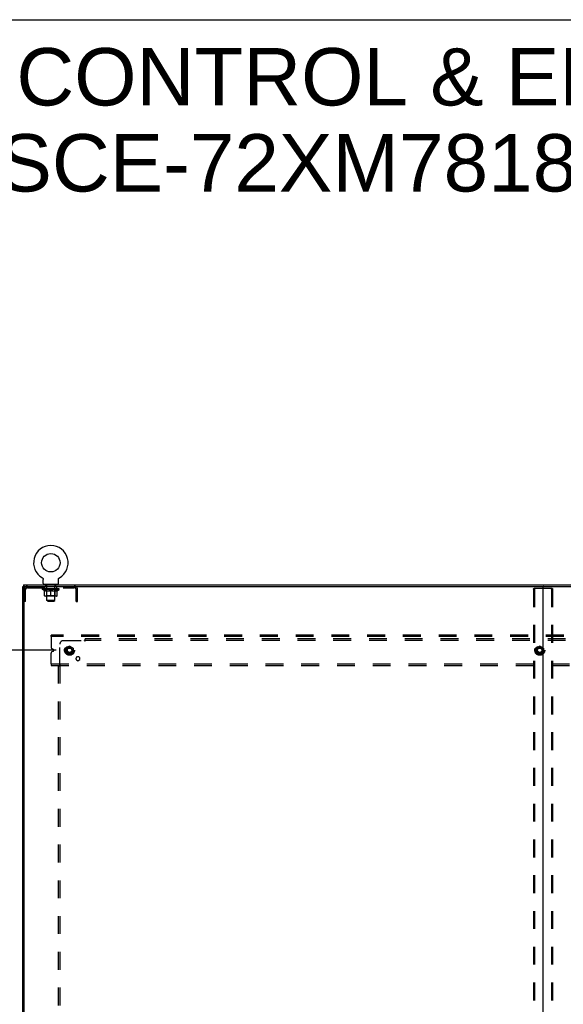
# Model space of a CAD drawing. Header units: inches. Extents: x 0 to 243, y 0 to 157.
# Tile 27 of 28: x 162 to 203, y 84 to 157. Entities that reach past the tile are written whole.
import ezdxf

# ---------------------------------------------------------------- set-up
doc = ezdxf.new("R2010")
doc.units = ezdxf.units.IN
doc.header["$LTSCALE"] = 13.348617
doc.header["$MEASUREMENT"] = 0
doc.linetypes.add('DOT', pattern=[0.2, 0.1, -0.1])
doc.linetypes.add('HIDDEN', pattern=[0.2, 0.1, -0.1])
doc.layers.get('0').update_dxf_attribs({"linetype": 'CONTINUOUS'})
for name, color, linetype in [('DEFAULT_2', 8, 'HIDDEN'), ('DIMENSIONS', 7, 'CONTINUOUS'), ('SUBPANEL', 7, 'CONTINUOUS')]:
    doc.layers.add(name, color=color, linetype=linetype)
doc.styles.get("Standard").update_dxf_attribs({"font": 'arial.ttf'})
doc.dimstyles.new('DIMSTYLE_1', dxfattribs={"dimtxt": 1.070745, "dimasz": 1.42766, "dimexe": 0.09, "dimexo": 0.07, "dimgap": 0.0375, "dimtad": 0, "dimtih": 1, "dimtoh": 1, "dimzin": 4, "dimdsep": 46, "dimtxsty": 'Standard', "dimblk": '_FILLED', "dimblk1": '_FILLED', "dimblk2": '_FILLED', "dimcen": 0.09, "dimazin": 1, "dimtfac": 1, "dimtdec": 3, "dimtofl": 0, "dimtmove": 0, "dimatfit": 3, "dimldrblk": '_FILLED', "dimfxl": 0, "dimtolj": 1, "dimtzin": 4, "dimarcsym": 0})

# ---------------------------------------------------------------- blocks, each defined once
blk = doc.blocks.new('_FILLED')
at = {"color": 0, "linetype": 'ByBlock'}
blk.add_solid([(0, 0), (-1, 0.2), (-1, -0.2)], dxfattribs=at)
blk = doc.blocks.new('*D10')
at = {"layer": 'DIMENSIONS', "color": 2, "linetype": 'Continuous'}
for p, q in [((165.168, 109.966), (155.192, 109.966)), ((156.477, 109.966), (156.477, 81.911)), ((156.477, 51.716), (156.477, 79.77)), ((165.168, 51.716), (155.192, 51.716))]:
    blk.add_line(p, q, dxfattribs=at)
at = {"layer": 'DIMENSIONS', "color": 2, "linetype": 'Continuous', "xscale": 1.4276595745, "yscale": 1.4276595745, "zscale": 1.4276595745}
for p, rotation in [((156.477, 109.966), 90), ((156.477, 51.716), 270)]:
    blk.add_blockref('_FILLED', p, dxfattribs=dict(at, rotation=rotation))
at = {"layer": 'DIMENSIONS', "color": 2, "linetype": 'Continuous', "insert": (156.477, 81.376), "char_height": 1.0707, "width": 3.74164, "attachment_point": 2, "line_spacing_factor": 0.9}
blk.add_mtext('58.25', dxfattribs=at)

msp = doc.modelspace()

# ---------------------------------------------------------------- linework, layer by layer
at = {"color": 7, "linetype": 'Continuous'}
for p, q in [((0, 157.043), (242.702, 157.043)), ((162.667, 42.945), (162.667, 114.737)), ((162.667, 114.737), (162.719, 114.737)), ((162.719, 114.841), (162.719, 114.737)), ((162.719, 114.841), (240.365, 114.841)), ((162.771, 42.976), (162.771, 114.705)), ((162.803, 114.737), (201.511, 114.737)), ((164.136, 115.379), (164.14, 115.376)), ((164.136, 115.379), (164.136, 115.379)), ((164.139, 115.377), (164.137, 115.378)), ((164.14, 115.376), (164.145, 115.374)), ((164.145, 115.374), (164.149, 115.371)), ((164.149, 115.371), (164.153, 115.368)), ((164.153, 115.368), (164.157, 115.364)), ((164.157, 115.365), (164.161, 115.361)), ((164.161, 115.361), (164.164, 115.358)), ((164.164, 115.358), (164.168, 115.354)), ((164.168, 115.354), (164.172, 115.35)), ((164.171, 115.351), (164.175, 115.347)), ((164.175, 115.347), (164.178, 115.343)), ((164.178, 115.343), (164.181, 115.339)), ((164.181, 115.339), (164.184, 115.334)), ((164.184, 115.335), (164.187, 115.33)), ((164.187, 115.33), (164.189, 115.326)), ((164.189, 115.326), (164.192, 115.321)), ((164.192, 115.322), (164.194, 115.317)), ((164.194, 115.317), (164.196, 115.312)), ((164.196, 115.312), (164.198, 115.308)), ((164.198, 115.308), (164.2, 115.303)), ((164.2, 115.303), (164.202, 115.298)), ((164.202, 115.298), (164.203, 115.293)), ((164.203, 115.293), (164.205, 115.288)), ((164.205, 115.288), (164.206, 115.283)), ((164.206, 115.283), (164.207, 115.278)), ((164.207, 115.278), (164.208, 115.273)), ((164.208, 115.273), (164.208, 115.268)), ((164.209, 115.258), (164.209, 115.254)), ((164.209, 114.94), (164.209, 115.254)), ((164.271, 114.871), (164.271, 114.841)), ((165.271, 114.871), (164.271, 114.871)), ((165.271, 114.871), (165.271, 114.841)), ((165.334, 115.263), (165.335, 115.268)), ((165.334, 114.94), (165.334, 115.254)), ((165.335, 115.273), (165.336, 115.278)), ((165.335, 115.268), (165.335, 115.273)), ((165.336, 115.278), (165.337, 115.283)), ((165.337, 115.283), (165.338, 115.288)), ((165.338, 115.288), (165.339, 115.293)), ((165.339, 115.293), (165.341, 115.298)), ((165.341, 115.298), (165.343, 115.303)), ((165.342, 115.303), (165.344, 115.308)), ((165.344, 115.308), (165.346, 115.312)), ((165.346, 115.312), (165.348, 115.317)), ((165.348, 115.317), (165.351, 115.322)), ((165.351, 115.321), (165.353, 115.326)), ((165.353, 115.326), (165.356, 115.33)), ((165.356, 115.33), (165.359, 115.335)), ((165.359, 115.334), (165.362, 115.339)), ((165.362, 115.339), (165.365, 115.343)), ((165.365, 115.343), (165.368, 115.347)), ((165.368, 115.347), (165.371, 115.351)), ((165.371, 115.35), (165.375, 115.354)), ((165.375, 115.354), (165.378, 115.358)), ((165.378, 115.358), (165.382, 115.361)), ((165.382, 115.361), (165.386, 115.365)), ((165.386, 115.364), (165.39, 115.368)), ((165.39, 115.368), (165.394, 115.371)), ((165.394, 115.371), (165.398, 115.374)), ((165.398, 115.374), (165.402, 115.376)), ((165.398, 115.374), (165.399, 115.374)), ((165.402, 115.376), (165.407, 115.379)), ((165.405, 115.378), (165.404, 115.377)), ((201.542, 42.976), (201.542, 114.705)), ((201.574, 114.737), (240.282, 114.737))]:
    msp.add_line(p, q, dxfattribs=at)
at = {"color": 3, "linetype": 'Continuous'}
for p, q in [((162.719, 114.737), (162.803, 114.737)), ((162.771, 114.737), (162.771, 114.718)), ((201.511, 114.737), (201.574, 114.737))]:
    msp.add_line(p, q, dxfattribs=at)
at = {"color": 7, "linetype": 'Continuous'}
for points in [[(164.208, 115.268), (164.209, 115.263), (164.209, 115.258)], [(165.334, 115.254), (165.334, 115.258), (165.334, 115.263)], [(165.334, 115.254), (165.334, 115.258), (165.334, 115.263)]]:
    msp.add_lwpolyline(points, dxfattribs=at)
msp.add_circle((164.771, 116.499), 0.688, dxfattribs=at)
for centre, radius, start, end in [((164.771, 116.499), 1.288, 299.50527, 240.49473), ((162.803, 114.705), 0.0312, 90, 180), ((164.278, 114.94), 0.069, 180, 265), ((165.265, 114.94), 0.069, 275, 360), ((201.511, 114.705), 0.0312, 0, 90), ((201.574, 114.705), 0.0312, 90, 180)]:
    msp.add_arc(centre, radius, start, end, dxfattribs=at)
at = {"layer": 'DEFAULT_2', "color": 8, "linetype": 'HIDDEN'}
for p, q in [((164.136, 115.379), (164.136, 115.379)), ((164.143, 115.374), (164.145, 115.374)), ((164.334, 114.633), (164.334, 114.737)), ((164.406, 114.781), (164.406, 114.861)), ((164.476, 114.771), (164.416, 114.771)), ((164.459, 114.871), (164.459, 114.841)), ((164.471, 113.69), (164.471, 114.761)), ((165.126, 114.771), (165.066, 114.771)), ((165.071, 113.69), (165.071, 114.761)), ((165.084, 114.871), (165.084, 114.841)), ((165.136, 114.781), (165.136, 114.861)), ((165.209, 114.633), (165.209, 114.737)), ((165.407, 115.379), (165.407, 115.379)), ((162.875, 114.142), (162.771, 114.142)), ((162.875, 113.612), (162.875, 114.49)), ((163.018, 114.633), (166.525, 114.633)), ((164.138, 114.51), (164.138, 114.557)), ((164.297, 114.398), (164.138, 114.51)), ((165.405, 114.51), (164.138, 114.51)), ((164.148, 114.55), (164.148, 114.557)), ((164.156, 114.547), (164.156, 114.55)), ((164.156, 114.547), (165.386, 114.547)), ((164.165, 114.547), (164.165, 114.55)), ((164.166, 114.547), (164.166, 114.55)), ((164.176, 114.55), (164.176, 114.557)), ((164.193, 114.547), (164.193, 114.55)), ((164.194, 114.547), (164.194, 114.55)), ((164.223, 114.55), (164.223, 114.557)), ((164.237, 114.547), (164.237, 114.55)), ((164.24, 114.547), (164.24, 114.55)), ((164.444, 114.55), (164.243, 114.55)), ((164.286, 114.55), (164.286, 114.557)), ((164.288, 114.547), (164.288, 114.55)), ((164.288, 114.547), (164.288, 114.55)), ((164.291, 114.547), (164.291, 114.55)), ((164.297, 114.398), (164.308, 114.398)), ((164.299, 114.547), (164.299, 114.55)), ((164.299, 114.547), (164.299, 114.55)), ((164.302, 114.547), (164.302, 114.55)), ((164.305, 114.547), (164.305, 114.551)), ((164.308, 114.035), (164.308, 114.442)), ((164.31, 114.547), (164.31, 114.55)), ((164.324, 114.547), (164.324, 114.55)), ((164.342, 114.547), (164.342, 114.552)), ((164.342, 114.547), (164.342, 114.55)), ((165.198, 113.998), (164.345, 113.998)), ((164.363, 114.547), (164.363, 114.55)), ((164.363, 114.547), (164.363, 114.55)), ((164.364, 114.55), (164.364, 114.557)), ((164.374, 114.547), (164.374, 114.55)), ((164.378, 114.547), (164.378, 114.55)), ((164.387, 114.547), (164.387, 114.55)), ((164.399, 114.547), (164.399, 114.554)), ((164.414, 114.547), (164.414, 114.55)), ((164.417, 114.547), (164.417, 114.55)), ((164.459, 114.038), (164.419, 113.998)), ((164.444, 114.547), (164.444, 114.55)), ((164.511, 114.55), (164.449, 114.55)), ((164.45, 114.398), (164.63, 114.398)), ((164.455, 114.55), (164.455, 114.557)), ((164.459, 114.038), (164.459, 114.507)), ((165.084, 114.038), (164.459, 114.038)), ((164.462, 114.547), (164.462, 114.55)), ((164.466, 114.547), (164.466, 114.55)), ((164.472, 114.547), (164.472, 114.555)), ((164.476, 114.547), (164.476, 114.55)), ((164.487, 114.547), (164.487, 114.55)), ((164.511, 114.547), (164.511, 114.55)), ((164.586, 114.55), (164.527, 114.55)), ((164.548, 114.547), (164.548, 114.55)), ((164.555, 114.55), (164.555, 114.557)), ((164.558, 114.547), (164.558, 114.55)), ((164.561, 114.547), (164.561, 114.556)), ((164.564, 114.547), (164.564, 114.55)), ((164.571, 114.547), (164.571, 114.55)), ((164.586, 114.547), (164.586, 114.55)), ((164.667, 114.55), (164.612, 114.55)), ((164.625, 114.547), (164.625, 114.55)), ((164.657, 114.55), (164.734, 114.554)), ((164.661, 114.55), (164.661, 114.557)), ((164.662, 114.557), (164.661, 114.557)), ((164.662, 114.55), (164.662, 114.557)), ((164.662, 114.547), (164.662, 114.55)), ((164.666, 114.547), (164.666, 114.55)), ((164.667, 114.547), (164.667, 114.55)), ((164.667, 114.547), (164.667, 114.55)), ((164.702, 114.55), (164.767, 114.55)), ((164.708, 114.547), (164.708, 114.55)), ((164.713, 114.55), (164.713, 114.553)), ((164.734, 114.55), (164.734, 114.554)), ((164.751, 114.547), (164.751, 114.55)), ((164.769, 114.55), (164.769, 114.55)), ((164.769, 114.547), (164.769, 114.55)), ((164.769, 114.547), (164.769, 114.55)), ((164.771, 114.55), (164.771, 114.557)), ((164.771, 114.557), (164.886, 114.55)), ((164.771, 113.998), (164.771, 114.442)), ((164.774, 114.547), (164.774, 114.55)), ((164.774, 114.547), (164.774, 114.55)), ((164.774, 114.55), (164.774, 114.55)), ((164.792, 114.547), (164.792, 114.55)), ((164.792, 114.55), (164.84, 114.55)), ((164.835, 114.547), (164.835, 114.55)), ((164.875, 114.547), (164.875, 114.55)), ((164.876, 114.547), (164.876, 114.55)), ((164.876, 114.55), (164.93, 114.55)), ((164.877, 114.547), (164.877, 114.55)), ((164.881, 114.55), (164.881, 114.557)), ((164.881, 114.55), (164.881, 114.557)), ((164.881, 114.557), (164.881, 114.557)), ((164.881, 114.547), (164.881, 114.55)), ((164.913, 114.398), (165.093, 114.398)), ((164.917, 114.547), (164.917, 114.55)), ((164.956, 114.547), (164.956, 114.55)), ((164.956, 114.55), (165.016, 114.55)), ((164.972, 114.547), (164.972, 114.55)), ((164.979, 114.547), (164.979, 114.55)), ((164.982, 114.547), (164.982, 114.556)), ((164.984, 114.547), (164.984, 114.55)), ((164.988, 114.55), (164.988, 114.557)), ((164.995, 114.547), (164.995, 114.55)), ((165.031, 114.547), (165.031, 114.55)), ((165.031, 114.55), (165.093, 114.55)), ((165.055, 114.547), (165.055, 114.55)), ((165.066, 114.547), (165.066, 114.55)), ((165.07, 114.547), (165.07, 114.555)), ((165.076, 114.547), (165.076, 114.55)), ((165.081, 114.547), (165.081, 114.55)), ((165.084, 114.038), (165.084, 114.507)), ((165.084, 114.038), (165.124, 113.998)), ((165.088, 114.55), (165.088, 114.557)), ((165.098, 114.547), (165.098, 114.55)), ((165.098, 114.55), (165.3, 114.55)), ((165.126, 114.547), (165.126, 114.55)), ((165.129, 114.547), (165.129, 114.55)), ((165.144, 114.547), (165.144, 114.554)), ((165.155, 114.547), (165.155, 114.55)), ((165.165, 114.547), (165.165, 114.55)), ((165.169, 114.547), (165.169, 114.55)), ((165.178, 114.55), (165.178, 114.557)), ((165.18, 114.547), (165.18, 114.55)), ((165.18, 114.547), (165.18, 114.55)), ((165.2, 114.547), (165.2, 114.552)), ((165.201, 114.547), (165.201, 114.55)), ((165.219, 114.547), (165.219, 114.55)), ((165.233, 114.547), (165.233, 114.55)), ((165.235, 114.035), (165.235, 114.442)), ((165.235, 114.398), (165.245, 114.398)), ((165.237, 114.547), (165.237, 114.551)), ((165.241, 114.547), (165.241, 114.55)), ((165.244, 114.547), (165.244, 114.55)), ((165.244, 114.547), (165.244, 114.55)), ((165.245, 114.398), (165.405, 114.51)), ((165.251, 114.547), (165.251, 114.55)), ((165.254, 114.547), (165.254, 114.55)), ((165.255, 114.547), (165.255, 114.55)), ((165.256, 114.55), (165.256, 114.557)), ((165.303, 114.547), (165.303, 114.55)), ((165.305, 114.547), (165.305, 114.55)), ((165.32, 114.55), (165.32, 114.557)), ((165.348, 114.547), (165.348, 114.55)), ((165.35, 114.547), (165.35, 114.55)), ((165.366, 114.55), (165.366, 114.557)), ((165.377, 114.547), (165.377, 114.55)), ((165.377, 114.547), (165.377, 114.55)), ((165.386, 114.547), (165.386, 114.55)), ((165.395, 114.55), (165.395, 114.557)), ((165.405, 114.51), (165.405, 114.557)), ((166.667, 113.612), (166.667, 114.49)), ((166.771, 114.142), (166.667, 114.142)), ((166.771, 113.612), (166.771, 114.49)), ((200.835, 114.528), (200.835, 43.153)), ((200.879, 114.591), (202.205, 114.591)), ((200.909, 114.528), (200.909, 43.153)), ((202.176, 114.528), (202.176, 43.153)), ((202.249, 114.528), (202.249, 43.153)), ((162.875, 113.612), (162.771, 113.612)), ((164.54, 113.621), (164.471, 113.69)), ((165.071, 113.69), (164.471, 113.69)), ((164.54, 113.621), (165.002, 113.621)), ((165.002, 113.621), (165.071, 113.69)), ((166.667, 113.612), (166.771, 113.612)), ((164.792, 110.987), (164.792, 111.091)), ((237.792, 111.091), (164.792, 111.091)), ((164.792, 110.987), (164.792, 110.178)), ((237.792, 110.987), (164.792, 110.987)), ((166.162, 110.283), (165.895, 110.129)), ((166.44, 110.129), (166.172, 110.283)), ((201.287, 110.283), (201.02, 110.129)), ((201.565, 110.129), (201.297, 110.283)), ((164.792, 108.945), (164.792, 109.753)), ((164.964, 110.023), (164.87, 110.062)), ((164.87, 109.869), (164.964, 109.908)), ((165.89, 110.12), (165.89, 109.811)), ((165.895, 109.803), (166.162, 109.648)), ((166.172, 109.648), (166.44, 109.803)), ((166.445, 110.12), (166.445, 109.811)), ((201.015, 110.12), (201.015, 109.811)), ((201.02, 109.803), (201.287, 109.648)), ((201.297, 109.648), (201.565, 109.803)), ((201.57, 110.12), (201.57, 109.811)), ((164.792, 108.945), (164.792, 108.841)), ((164.792, 108.945), (237.792, 108.945)), ((164.792, 108.841), (237.792, 108.841))]:
    msp.add_line(p, q, dxfattribs=at)
for points in [[(164.458, 114.398), (164.433, 114.403), (164.408, 114.409), (164.384, 114.415), (164.359, 114.423), (164.333, 114.432), (164.308, 114.442)], [(164.308, 114.441), (164.332, 114.431), (164.356, 114.423), (164.38, 114.415), (164.404, 114.409), (164.427, 114.403), (164.45, 114.398)], [(164.771, 114.442), (164.745, 114.432), (164.72, 114.423), (164.695, 114.415), (164.67, 114.409), (164.645, 114.403), (164.62, 114.398)], [(164.63, 114.398), (164.653, 114.403), (164.677, 114.409), (164.7, 114.415), (164.723, 114.423), (164.747, 114.431), (164.771, 114.44)], [(164.922, 114.398), (164.897, 114.403), (164.873, 114.409), (164.848, 114.415), (164.823, 114.423), (164.797, 114.432), (164.771, 114.442)], [(164.771, 114.44), (164.796, 114.431), (164.82, 114.423), (164.843, 114.415), (164.866, 114.409), (164.89, 114.403), (164.913, 114.398)], [(165.235, 114.442), (165.209, 114.432), (165.184, 114.423), (165.159, 114.415), (165.134, 114.408), (165.109, 114.403), (165.085, 114.398)], [(165.093, 114.398), (165.116, 114.403), (165.139, 114.409), (165.163, 114.415), (165.187, 114.423), (165.211, 114.431), (165.235, 114.441)], [(200.835, 114.528), (200.835, 114.534), (200.836, 114.539), (200.837, 114.544), (200.838, 114.55), (200.839, 114.555), (200.841, 114.559), (200.843, 114.564), (200.846, 114.568), (200.848, 114.572), (200.851, 114.576), (200.854, 114.579), (200.857, 114.582), (200.861, 114.585), (200.864, 114.587), (200.868, 114.589), (200.872, 114.59), (200.876, 114.59), (200.879, 114.591)], [(200.953, 114.591), (200.949, 114.59), (200.945, 114.59), (200.942, 114.589), (200.938, 114.587), (200.934, 114.585), (200.931, 114.582), (200.928, 114.579), (200.925, 114.576), (200.922, 114.572), (200.919, 114.568), (200.917, 114.564), (200.915, 114.559), (200.913, 114.555), (200.911, 114.55), (200.91, 114.544), (200.909, 114.539), (200.909, 114.534), (200.909, 114.528)], [(202.176, 114.528), (202.176, 114.534), (202.175, 114.539), (202.174, 114.544), (202.173, 114.55), (202.172, 114.555), (202.17, 114.559), (202.168, 114.564), (202.166, 114.568), (202.163, 114.572), (202.16, 114.576), (202.157, 114.579), (202.154, 114.582), (202.15, 114.585), (202.147, 114.587), (202.143, 114.589), (202.139, 114.59), (202.136, 114.59), (202.132, 114.591)], [(202.205, 114.591), (202.209, 114.59), (202.213, 114.59), (202.217, 114.589), (202.22, 114.587), (202.224, 114.585), (202.227, 114.582), (202.231, 114.579), (202.234, 114.576), (202.237, 114.572), (202.239, 114.568), (202.241, 114.564), (202.244, 114.559), (202.245, 114.555), (202.247, 114.55), (202.248, 114.544), (202.249, 114.539), (202.249, 114.534), (202.249, 114.528)]]:
    msp.add_lwpolyline(points, dxfattribs=at)
for centre, radius in [((166.167, 109.966), 0.372), ((166.167, 109.966), 0.356), ((166.167, 109.966), 0.318), ((201.292, 109.966), 0.372), ((201.292, 109.966), 0.356), ((201.292, 109.966), 0.318), ((166.167, 109.966), 0.204), ((166.167, 109.966), 0.183), ((166.167, 109.966), 0.183), ((166.167, 109.966), 0.166), ((201.292, 109.966), 0.204), ((201.292, 109.966), 0.183), ((201.292, 109.966), 0.183), ((201.292, 109.966), 0.166)]:
    msp.add_circle(centre, radius, dxfattribs=at)
at = {"layer": 'DEFAULT_2', "color": 8, "linetype": 'DOT'}
for centre in [(166.167, 109.966), (201.292, 109.966)]:
    msp.add_circle(centre, 0.17, dxfattribs=at)
at = {"layer": 'DEFAULT_2', "color": 8, "linetype": 'HIDDEN'}
for centre, radius, start, end in [((163.018, 114.49), 0.246, 90, 180), ((164.278, 114.94), 0.069, 265, 270), ((164.396, 114.861), 0.01, 0, 90), ((164.416, 114.781), 0.01, 180, 270), ((164.461, 114.761), 0.01, 0, 90), ((165.081, 114.761), 0.01, 90, 180), ((165.126, 114.781), 0.01, 270, 360), ((165.146, 114.861), 0.01, 90, 180), ((165.265, 114.94), 0.069, 270, 275), ((166.525, 114.49), 0.246, 0, 90), ((163.018, 114.49), 0.142, 90, 180), ((164.345, 114.035), 0.0371, 180, 270), ((164.419, 114.507), 0.0398, 0, 90), ((165.124, 114.507), 0.0398, 90, 180), ((165.198, 114.035), 0.0371, 270, 360), ((166.525, 114.49), 0.142, 0, 90), ((166.167, 110.275), 0.01, 60.01268, 119.98829), ((201.292, 110.275), 0.01, 60.01268, 119.98829), ((164.917, 110.178), 0.125, 180, 247.5), ((164.917, 109.753), 0.125, 112.5, 180), ((164.94, 109.966), 0.0625, 292.5, 67.5), ((165.9, 110.12), 0.01, 120.01204, 179.98872), ((165.9, 109.811), 0.01, 180.01235, 239.98915), ((166.167, 109.657), 0.01, 240.01268, 299.98829), ((166.435, 110.12), 0.01, 0.01235, 59.98915), ((166.435, 109.811), 0.01, 300.01204, 359.98872), ((201.025, 110.12), 0.01, 120.01204, 179.98872), ((201.025, 109.811), 0.01, 180.01235, 239.98915), ((201.292, 109.657), 0.01, 240.01268, 299.98829), ((201.56, 110.12), 0.01, 0.01235, 59.98915), ((201.56, 109.811), 0.01, 300.01204, 359.98872)]:
    msp.add_arc(centre, radius, start, end, dxfattribs=at)
for centre, major_axis, ratio, start_param, end_param in [((164.771, 114.557), (0.633, 0.007), 0.05963, 2.96643, 3.140963), ((164.118, 114.545), (0.198, 0), 0.060556, 0.430652, 1.470503), ((164.771, 114.557), (0.633, 0), 0.060556, -3.141593, -2.96706), ((164.118, 114.538), (0.198, 0.002), 0.05963, 1.376596, 1.469874), ((164.771, 114.557), (0.633, 0.013), 0.05688, 2.791345, 2.965878), ((164.094, 114.545), (0.198, 0.002), 0.05963, 0.25549, 1.295341), ((164.162, 114.545), (0.198, -0.002), 0.05963, 0.605815, 1.645666), ((164.771, 114.557), (0.633, -0.007), 0.05963, -2.96643, -2.791898), ((164.162, 114.538), (0.198, 0), 0.060556, 1.551758, 1.645036), ((164.094, 114.538), (0.198, 0.004), 0.05688, 1.20151, 1.294789), ((164.164, 114.54), (0.164, 0.002), 0.05963, 1.065228, 1.614276), ((164.144, 114.54), (0.164, 0.003), 0.05688, 0.890143, 1.43919), ((164.202, 114.54), (0.164, 0), 0.060556, 1.240391, 1.789438), ((164.771, 114.557), (0.633, 0.019), 0.052395, 2.616403, 2.790936), ((164.09, 114.545), (0.198, 0.004), 0.05688, 0.080405, 1.120256), ((164.225, 114.545), (0.198, -0.004), 0.05688, 0.7809, 1.820751), ((164.771, 114.557), (0.633, -0.013), 0.05688, -2.791345, -2.616812), ((164.225, 114.538), (0.198, -0.002), 0.05963, 1.72692, 1.820198), ((164.09, 114.538), (0.198, 0.006), 0.052395, 1.026568, 1.119847), ((164.143, 114.54), (0.164, 0.005), 0.052395, 0.715201, 1.264248), ((164.257, 114.54), (0.164, -0.002), 0.05963, 1.415553, 1.9646), ((164.771, 114.557), (0.633, 0.025), 0.046319, 2.441654, 2.616187), ((164.304, 114.545), (0.198, -0.006), 0.052395, 0.955842, 1.995693), ((164.771, 114.557), (0.633, -0.019), 0.052395, -2.616403, -2.44187), ((164.107, 114.545), (0.198, 0.006), 0.052395, -0.094537, 0.945314), ((164.304, 114.538), (0.198, -0.004), 0.05688, 1.902006, 1.995284), ((164.107, 114.538), (0.198, 0.008), 0.046319, 0.851819, 0.945098), ((164.162, 114.54), (0.164, 0.006), 0.046319, 0.540452, 1.089499), ((164.328, 114.54), (0.164, -0.003), 0.05688, 1.590638, 2.139686), ((164.771, 114.557), (0.633, 0.029), 0.038841, 2.267123, 2.441656), ((164.398, 114.545), (0.198, -0.008), 0.046319, 1.130591, 2.170442), ((164.144, 114.545), (0.198, 0.008), 0.046319, -0.269286, 0.770565), ((164.771, 114.557), (0.633, -0.025), 0.046319, -2.441654, -2.267121), ((164.398, 114.538), (0.198, -0.006), 0.052395, 2.076947, 2.170226), ((164.144, 114.538), (0.198, 0.009), 0.038841, 0.677289, 0.770567), ((164.199, 114.54), (0.164, 0.008), 0.038841, 0.365921, 0.914969), ((164.413, 114.54), (0.164, -0.005), 0.052395, 1.76558, 2.314627), ((164.771, 114.557), (0.633, 0.033), 0.030195, 2.09281, 2.267343), ((164.503, 114.545), (0.198, -0.009), 0.038841, 1.305122, 2.344973), ((164.201, 114.545), (0.198, 0.009), 0.038841, -0.443817, 0.596034), ((164.771, 114.557), (0.633, -0.029), 0.038841, -2.267123, -2.092591), ((164.503, 114.538), (0.198, -0.008), 0.046319, 2.251696, 2.344975), ((164.201, 114.538), (0.198, 0.01), 0.030195, 0.502975, 0.596254), ((164.253, 114.54), (0.164, 0.009), 0.030195, 0.191608, 0.740655), ((164.509, 114.54), (0.164, -0.006), 0.046319, 1.940329, 2.489376), ((164.274, 114.545), (0.198, 0.01), 0.030195, -0.61813, 0.421721), ((164.771, 114.557), (0.633, 0.036), 0.020645, 1.918687, 2.09322), ((164.616, 114.545), (0.198, -0.01), 0.030195, 1.479435, 2.519286), ((164.771, 114.557), (0.633, -0.033), 0.030195, -2.09281, -1.918277), ((164.616, 114.538), (0.198, -0.009), 0.038841, 2.426227, 2.519505), ((164.274, 114.538), (0.198, 0.011), 0.020645, 0.328852, 0.422131), ((164.323, 114.54), (0.164, 0.009), 0.020645, 0.017485, 0.566532), ((164.612, 114.54), (0.164, -0.008), 0.038841, 2.11486, 2.663907), ((164.363, 114.545), (0.198, 0.011), 0.020645, -0.792253, 0.247598), ((164.771, 114.557), (0.633, 0.038), 0.010478, 1.744704, 1.919237), ((164.733, 114.545), (0.198, -0.011), 0.020645, 1.653558, 2.693409), ((164.771, 114.557), (0.633, -0.036), 0.020645, -1.918687, -1.744154), ((164.733, 114.538), (0.198, -0.01), 0.030195, 2.60054, 2.693819), ((164.363, 114.538), (0.198, 0.012), 0.010478, 0.154869, 0.248148), ((164.407, 114.54), (0.164, 0.01), 0.010478, 6.126688, 6.675735), ((164.72, 114.54), (0.164, -0.009), 0.030195, 2.289173, 2.83822), ((164.464, 114.545), (0.198, 0.012), 0.010478, -0.966236, -0.000846), ((164.852, 114.545), (0.198, -0.012), 0.010478, 1.827541, 2.867392), ((164.771, 114.557), (0.633, -0.038), 0.010478, -1.744704, -1.570171), ((164.852, 114.538), (0.198, -0.011), 0.020645, 2.774664, 2.867942), ((164.83, 114.54), (0.164, -0.009), 0.020645, 2.463296, 3.012344), ((164.691, 114.545), (0.198, 0.012), 0.010478, 0.274201, 1.314052), ((164.605, 114.54), (0.164, 0.01), 0.010478, -0.000298, 0.504314), ((164.574, 114.538), (0.198, 0.012), 0.010478, 0.192946, 0.399283), ((164.771, 114.557), (0.633, 0.038), 0.010478, -1.578586, -1.396888), ((164.968, 114.538), (0.198, -0.012), 0.010478, 2.948646, 3.041925), ((164.938, 114.54), (0.164, -0.01), 0.010478, 2.637279, 3.142076), ((164.809, 114.545), (0.198, 0.011), 0.020645, 0.448184, 1.488034), ((164.713, 114.54), (0.164, 0.009), 0.020645, 0.129249, 0.678296), ((164.691, 114.538), (0.198, 0.011), 0.020645, 0.273651, 0.366929), ((164.771, 114.557), (0.633, 0.036), 0.020645, -1.397439, -1.222906), ((165.079, 114.545), (0.198, -0.012), 0.010478, -3.140747, -2.175357), ((164.771, 114.557), (0.633, -0.038), 0.010478, 1.222355, 1.396888), ((164.927, 114.545), (0.198, 0.01), 0.030195, 0.622307, 1.662158), ((164.822, 114.54), (0.164, 0.009), 0.030195, 0.303372, 0.852419), ((165.136, 114.54), (0.164, -0.01), 0.010478, 2.749043, 3.29809), ((165.18, 114.545), (0.198, -0.011), 0.020645, 2.893995, 3.933846), ((164.809, 114.538), (0.198, 0.01), 0.030195, 0.447774, 0.541052), ((165.18, 114.538), (0.198, -0.012), 0.010478, 2.893445, 2.986723), ((164.771, 114.557), (0.633, 0.033), 0.030195, -1.223315, -1.048783), ((164.771, 114.557), (0.633, -0.036), 0.020645, 1.048373, 1.222906), ((165.04, 114.545), (0.198, 0.009), 0.038841, 0.79662, 1.836471), ((164.931, 114.54), (0.164, 0.008), 0.038841, 0.477686, 1.026733), ((165.22, 114.54), (0.164, -0.009), 0.020645, 2.57506, 3.124108), ((165.269, 114.545), (0.198, -0.01), 0.030195, 2.719872, 3.759723), ((165.145, 114.545), (0.198, 0.008), 0.046319, 0.971151, 2.011002), ((164.927, 114.538), (0.198, 0.009), 0.038841, 0.622087, 0.715366), ((165.269, 114.538), (0.198, -0.011), 0.020645, 2.719462, 2.812741), ((164.771, 114.557), (0.633, 0.029), 0.038841, -1.049002, -0.874469), ((164.771, 114.557), (0.633, -0.033), 0.030195, 0.87425, 1.048783), ((165.034, 114.54), (0.164, 0.006), 0.046319, 0.652216, 1.201263), ((165.238, 114.545), (0.198, 0.006), 0.052395, 1.1459, 2.185751), ((165.29, 114.54), (0.164, -0.009), 0.030195, 2.400937, 2.949985), ((165.342, 114.545), (0.198, -0.009), 0.038841, 2.545558, 3.585409), ((165.13, 114.54), (0.164, 0.005), 0.052395, 0.826965, 1.376012), ((165.04, 114.538), (0.198, 0.008), 0.046319, 0.796618, 0.889896), ((165.342, 114.538), (0.198, -0.01), 0.030195, 2.545339, 2.638617), ((165.318, 114.545), (0.198, 0.004), 0.05688, 1.320842, 2.360692), ((164.771, 114.557), (0.633, 0.025), 0.046319, -0.874471, -0.699939), ((164.771, 114.557), (0.633, -0.029), 0.038841, 0.699936, 0.874469), ((165.398, 114.545), (0.198, -0.008), 0.046319, 2.371028, 3.410879), ((165.344, 114.54), (0.164, -0.008), 0.038841, 2.226624, 2.775671), ((165.38, 114.545), (0.198, 0.002), 0.05963, 1.495927, 2.535778), ((165.214, 114.54), (0.164, 0.003), 0.05688, 1.001907, 1.550954), ((165.436, 114.545), (0.198, -0.006), 0.052395, 2.196279, 3.23613), ((165.381, 114.54), (0.164, -0.006), 0.046319, 2.052093, 2.601141), ((165.145, 114.538), (0.198, 0.006), 0.052395, 0.971367, 1.064645), ((165.424, 114.545), (0.198, 0), 0.060556, 1.671089, 2.71094), ((165.398, 114.538), (0.198, -0.009), 0.038841, 2.371026, 2.464304), ((165.452, 114.545), (0.198, -0.004), 0.05688, 2.021337, 3.061188), ((164.771, 114.557), (0.633, 0.019), 0.052395, -0.699723, -0.52519), ((164.771, 114.557), (0.633, -0.025), 0.046319, 0.525406, 0.699939), ((165.449, 114.545), (0.198, -0.002), 0.05963, 1.846251, 2.886102), ((165.285, 114.54), (0.164, 0.002), 0.05963, 1.176993, 1.72604), ((165.399, 114.54), (0.164, -0.005), 0.052395, 1.877344, 2.426392), ((165.341, 114.54), (0.164, 0), 0.060556, 1.352155, 1.901202), ((165.399, 114.54), (0.164, -0.003), 0.05688, 1.702402, 2.25145), ((165.379, 114.54), (0.164, -0.002), 0.05963, 1.527317, 2.076364), ((165.238, 114.538), (0.198, 0.004), 0.05688, 1.146309, 1.239587), ((165.436, 114.538), (0.198, -0.008), 0.046319, 2.196495, 2.289773), ((164.771, 114.557), (0.633, 0.013), 0.05688, -0.524781, -0.350248), ((164.771, 114.557), (0.633, -0.019), 0.052395, 0.350657, 0.52519), ((165.318, 114.538), (0.198, 0.002), 0.05963, 1.321394, 1.414673), ((165.452, 114.538), (0.198, -0.006), 0.052395, 2.021746, 2.115024), ((164.771, 114.557), (0.633, 0.007), 0.05963, -0.349695, -0.175162), ((164.771, 114.557), (0.633, -0.013), 0.05688, 0.175715, 0.350248), ((165.38, 114.538), (0.198, 0), 0.060556, 1.496556, 1.589835), ((165.449, 114.538), (0.198, -0.004), 0.05688, 1.846804, 1.940083), ((165.424, 114.538), (0.198, -0.002), 0.05963, 1.671719, 1.764997), ((164.771, 114.557), (0.633, 0), 0.060556, -0.174533, 0), ((164.771, 114.557), (0.633, -0.007), 0.05963, 0.000629, 0.175162)]:
    msp.add_ellipse(centre, major_axis=major_axis, ratio=ratio, start_param=start_param, end_param=end_param, dxfattribs=at)
at = {"layer": 'SUBPANEL', "color": 8, "linetype": 'HIDDEN'}
for p, q in [((165.449, 108.845), (165.449, 110.434)), ((165.699, 110.684), (167.288, 110.684)), ((167.307, 110.703), (167.299, 110.696)), ((167.324, 110.644), (167.324, 110.809)), ((235.261, 110.809), (167.324, 110.809)), ((235.261, 110.684), (167.324, 110.684)), ((165.324, 108.809), (165.324, 52.872)), ((165.324, 108.809), (165.489, 108.809)), ((165.449, 108.809), (165.449, 52.872)), ((166.675, 109.433), (166.655, 109.421)), ((166.655, 109.421), (166.655, 109.4)), ((166.655, 109.297), (166.655, 109.266)), ((166.655, 109.266), (166.686, 109.247)), ((166.747, 109.212), (166.79, 109.188)), ((166.79, 109.499), (166.77, 109.488)), ((166.816, 109.484), (166.79, 109.499)), ((166.79, 109.188), (166.925, 109.266)), ((166.925, 109.421), (166.893, 109.44)), ((166.925, 109.37), (166.925, 109.421)), ((166.925, 109.266), (166.925, 109.322))]:
    msp.add_line(p, q, dxfattribs=at)
for points in [[(167.299, 110.696), (167.297, 110.694), (167.295, 110.692), (167.293, 110.69), (167.292, 110.688), (167.29, 110.686), (167.288, 110.684)], [(167.301, 110.665), (167.298, 110.67), (167.297, 110.672), (167.296, 110.674), (167.294, 110.677), (167.293, 110.679), (167.291, 110.681), (167.29, 110.683), (167.288, 110.684)], [(167.324, 110.644), (167.322, 110.644), (167.32, 110.645), (167.318, 110.646), (167.317, 110.647), (167.315, 110.648), (167.314, 110.649), (167.312, 110.65), (167.311, 110.652), (167.309, 110.654), (167.308, 110.655), (167.306, 110.657), (167.305, 110.659), (167.304, 110.661), (167.302, 110.663), (167.301, 110.665)], [(167.324, 110.723), (167.322, 110.721), (167.32, 110.718), (167.318, 110.716), (167.317, 110.714), (167.315, 110.712), (167.313, 110.71), (167.312, 110.708), (167.31, 110.706), (167.308, 110.705), (167.307, 110.703)], [(165.41, 108.809), (165.412, 108.811), (165.415, 108.813), (165.417, 108.815), (165.419, 108.816), (165.421, 108.818), (165.423, 108.82), (165.425, 108.822), (165.427, 108.823), (165.428, 108.825), (165.43, 108.826), (165.435, 108.832)], [(165.435, 108.832), (165.437, 108.834), (165.439, 108.836), (165.441, 108.838), (165.443, 108.84), (165.445, 108.842), (165.447, 108.843), (165.449, 108.845)], [(165.463, 108.835), (165.461, 108.836), (165.459, 108.837), (165.456, 108.839), (165.454, 108.84), (165.452, 108.842), (165.45, 108.843), (165.449, 108.845)], [(165.489, 108.809), (165.489, 108.811), (165.488, 108.813), (165.487, 108.815), (165.486, 108.816), (165.485, 108.818), (165.484, 108.819), (165.483, 108.821), (165.481, 108.822), (165.479, 108.824), (165.478, 108.825), (165.476, 108.827), (165.474, 108.828), (165.472, 108.829), (165.47, 108.831), (165.468, 108.832), (165.463, 108.835)]]:
    msp.add_lwpolyline(points, dxfattribs=at)
for centre in [(166.167, 109.966), (201.292, 109.966)]:
    msp.add_circle(centre, 0.25, dxfattribs=at)
for centre, radius, start, end in [((165.699, 110.434), 0.25, 90, 180), ((166.786, 109.347), 0.141, 160.68317, 200.66007), ((166.635, 109.4), 0.02, 340.68317, 360), ((166.786, 109.347), 0.141, 99.33194, 142.10748), ((166.676, 109.23), 0.02, 46.85433, 60), ((166.786, 109.347), 0.141, 226.85433, 254.0546), ((166.76, 109.505), 0.02, 279.33194, 300), ((166.786, 109.347), 0.141, 43.26946, 77.89085), ((166.903, 109.457), 0.02, 223.26946, 240), ((166.786, 109.347), 0.141, 351.02641, 9.59244), ((166.945, 109.322), 0.02, 171.02641, 180)]:
    msp.add_arc(centre, radius, start, end, dxfattribs=at)

# ---------------------------------------------------------------- texts
at = {"layer": 'DIMENSIONS', "color": 2, "linetype": 'Continuous', "insert": (186.464, 154.923), "char_height": 4.28298, "width": 108.17308, "attachment_point": 2, "line_spacing_factor": 0.9}
msp.add_mtext('SAGINAW CONTROL & ENGINEERING\\PSCE-72XM7818SS', dxfattribs=at)

# ---------------------------------------------------------------- dimensions: what is measured, and where the dimension line sits
at = {"layer": 'DIMENSIONS', "color": 2, "linetype": 'Continuous'}
dim = msp.add_linear_dim(base=(156.477, 109.966), p1=(165.238, 51.716), p2=(165.238, 109.966), angle=90, dimstyle='DIMSTYLE_1', dxfattribs=at)
dim.commit()
dim.dimension.update_dxf_attribs({"geometry": '*D10', "text_midpoint": (156.476, 80.835), "dimtype": 160})

doc.saveas('drawing.dxf')
